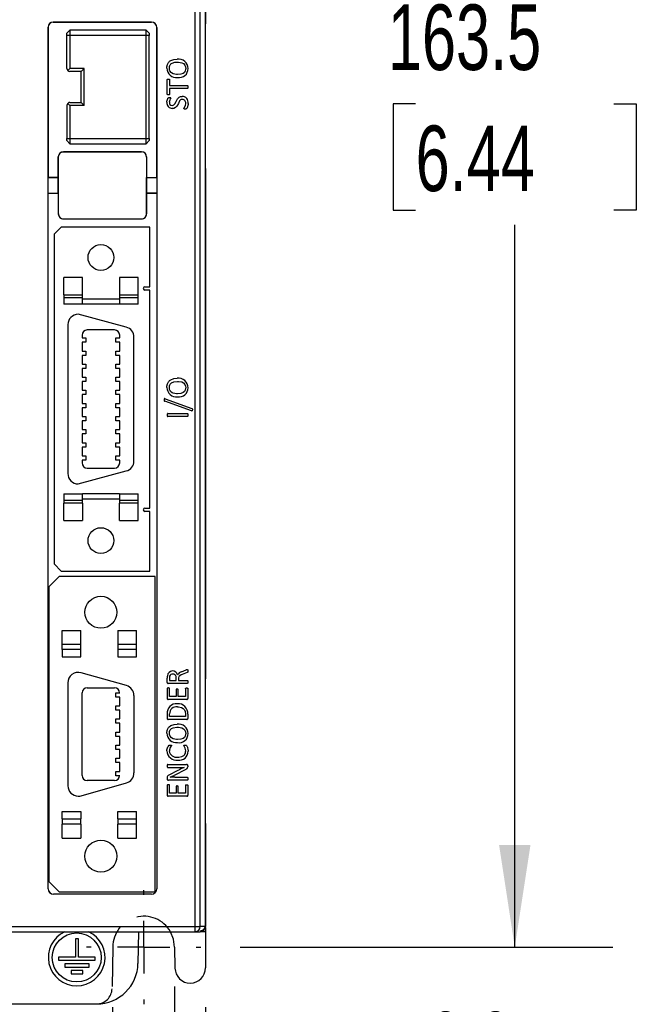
# Model space of a CAD drawing. Header units: millimetres. Extents: x 0 to 838, y 0 to 648.
# Tile 5 of 25: x 225 to 285, y 134 to 230. Entities that reach past the tile are written whole.
import ezdxf

# ---------------------------------------------------------------- set-up
doc = ezdxf.new("R2010")
doc.units = ezdxf.units.MM
doc.header["$LTSCALE"] = 3
doc.linetypes.add('CENTERX2', pattern=[20.32, 12.7, -2.54, 2.54, -2.54])
doc.linetypes.add('HIDDEN', pattern=[1.905, 1.27, -0.635])
doc.layers.add('CENTER', color=40, linetype='CENTERX2')
doc.layers.add('HIDDEN', color=102, linetype='HIDDEN')
doc.layers.add('DIMENSIONS', color=140, linetype='Continuous', lineweight=25)
doc.styles.add('SLDTEXTSTYLE0', font='TXT', dxfattribs={"width": 0.7})
doc.dimstyles.new('SLDDIMSTYLE1', dxfattribs={"dimtxt": 6.474023, "dimasz": 9.906, "dimexe": 0, "dimexo": 0.0625, "dimgap": 1.618506, "dimtad": 0, "dimtih": 1, "dimtoh": 1, "dimdec": 1, "dimrnd": 1e-09, "dimzin": 12, "dimdsep": 46, "dimtxsty": 'SLDTEXTSTYLE0', "dimsah": 1, "dimcen": 0.09, "dimadec": 0, "dimazin": 3, "dimtfac": 1, "dimtdec": 1, "dimtofl": 0, "dimtmove": 0, "dimatfit": 3, "dimfxl": 0, "dimfrac": 2, "dimtolj": 1, "dimtzin": 12, "dimarcsym": 0})
doc.dimstyles.new('SLDDIMSTYLE2', dxfattribs={"dimtxt": 6.474023, "dimasz": 9.906, "dimexe": 0, "dimexo": 0.0625, "dimgap": 1.618506, "dimtad": 0, "dimtih": 1, "dimtoh": 1, "dimdec": 1, "dimrnd": 1e-09, "dimzin": 4, "dimdsep": 46, "dimtxsty": 'SLDTEXTSTYLE0', "dimsah": 1, "dimcen": 0.09, "dimadec": 0, "dimazin": 1, "dimtfac": 1, "dimtdec": 1, "dimtmove": 0, "dimatfit": 0, "dimfxl": 0, "dimfrac": 2, "dimtolj": 1, "dimtzin": 12, "dimarcsym": 0})

# ---------------------------------------------------------------- blocks, each defined once
blk = doc.blocks.new('_D_3')
at = {"layer": 'DIMENSIONS'}
for p, q in [((239.719, 135.818), (239.719, 114.189)), ((233.684, 133.805), (233.684, 114.189)), ((233.684, 123.714), (214.634, 123.714)), ((239.719, 123.714), (252.769, 123.714)), ((261.541, 123.714), (259.367, 123.714)), ((259.367, 123.714), (259.367, 113.425)), ((280.779, 123.714), (282.953, 123.714)), ((282.953, 123.714), (282.953, 113.425)), ((259.367, 113.425), (261.541, 113.425)), ((282.953, 113.425), (280.779, 113.425))]:
    blk.add_line(p, q, dxfattribs=at)
for points in [[(233.684, 123.714), (223.778, 125.238), (223.778, 122.19)], [(239.719, 123.714), (249.625, 122.19), (249.625, 125.238)]]:
    blk.add_solid(points, dxfattribs=at)
at = {"layer": 'DIMENSIONS', "char_height": 6.35, "attachment_point": 1, "style": 'SLDTEXTSTYLE0'}
for s, insert in [('6.0', (264.234, 133.349)), ('0.24', (261.541, 121.61))]:
    blk.add_mtext(s, dxfattribs=dict(at, insert=insert))
blk = doc.blocks.new('_D_5')
at = {"layer": 'DIMENSIONS'}
for p, q in [((246.047, 303.127), (282.248, 303.127)), ((272.723, 303.127), (272.723, 233.116)), ((263.104, 221.377), (260.93, 221.377)), ((260.93, 221.377), (260.93, 211.088)), ((282.342, 221.377), (284.516, 221.377)), ((284.516, 221.377), (284.516, 211.088)), ((260.93, 211.088), (263.104, 211.088)), ((284.516, 211.088), (282.342, 211.088)), ((272.723, 139.628), (272.723, 209.639)), ((246.069, 139.628), (282.248, 139.628))]:
    blk.add_line(p, q, dxfattribs=at)
for points in [[(272.723, 303.127), (271.199, 293.221), (274.247, 293.221)], [(272.723, 139.628), (274.247, 149.534), (271.199, 149.534)]]:
    blk.add_solid(points, dxfattribs=at)
at = {"layer": 'DIMENSIONS', "char_height": 6.35, "attachment_point": 1, "style": 'SLDTEXTSTYLE0'}
for s, insert in [('163.5', (260.411, 231.012)), ('6.44', (263.104, 219.274))]:
    blk.add_mtext(s, dxfattribs=dict(at, insert=insert))
blk = doc.blocks.new('_D_14')
at = {"layer": 'DIMENSIONS'}
for p, q in [((242.719, 133.818), (242.719, 126)), ((236.719, 130.278), (236.719, 91.211)), ((242.719, 121.428), (242.719, 91.211)), ((236.719, 100.736), (217.669, 100.736)), ((242.719, 100.736), (252.769, 100.736)), ((261.541, 100.736), (259.367, 100.736)), ((259.367, 100.736), (259.367, 90.447)), ((280.779, 100.736), (282.953, 100.736)), ((282.953, 100.736), (282.953, 90.447)), ((259.367, 90.447), (261.541, 90.447)), ((282.953, 90.447), (280.779, 90.447))]:
    blk.add_line(p, q, dxfattribs=at)
for points in [[(236.719, 100.736), (226.813, 102.26), (226.813, 99.212)], [(242.719, 100.736), (252.625, 99.212), (252.625, 102.26)]]:
    blk.add_solid(points, dxfattribs=at)
at = {"layer": 'DIMENSIONS', "char_height": 6.35, "attachment_point": 1, "style": 'SLDTEXTSTYLE0'}
for s, insert in [('6.0', (264.234, 110.371)), ('0.24', (261.541, 98.632))]:
    blk.add_mtext(s, dxfattribs=dict(at, insert=insert))
blk = doc.blocks.new('SW_CENTERMARKSYMBOL_0')
at = {"layer": 'CENTER', "color": 0}
for p, q in [((0, 5.08), (0, 5.54)), ((0, 0), (0, 2.54)), ((-5.08, 0), (-5.54, 0)), ((0, 0), (-2.54, 0)), ((0, 0), (0, -2.54)), ((0, 0), (2.54, 0)), ((5.08, 0), (5.54, 0)), ((0, -5.08), (0, -5.54))]:
    blk.add_line(p, q, dxfattribs=at)

msp = doc.modelspace()

# ---------------------------------------------------------------- linework, layer by layer
for p, q in [((242.719, 141.733), (242.719, 302.282)), ((242.702, 278.627), (242.702, 229.127)), ((241.706, 141.627), (241.706, 277.077)), ((242.205, 141.627), (242.205, 277.077)), ((227.943, 229.313), (237.469, 229.313)), ((227.943, 229.313), (227.952, 229.305)), ((237.469, 229.305), (227.952, 229.305)), ((237.469, 229.305), (237.469, 229.313)), ((227.443, 145.285), (227.443, 228.813)), ((227.452, 228.805), (227.443, 228.813)), ((227.452, 228.805), (227.452, 214.23)), ((229.259, 228.218), (229.559, 228.518)), ((229.259, 228.218), (229.559, 228.518)), ((229.259, 228.018), (229.259, 228.218)), ((236.959, 228.518), (229.559, 228.518)), ((237.259, 228.218), (236.959, 228.518)), ((237.259, 228.218), (236.959, 228.518)), ((237.259, 228.218), (237.259, 228.018)), ((237.987, 214.23), (237.987, 228.787)), ((237.996, 228.787), (237.987, 228.787)), ((237.996, 228.787), (237.996, 145.285)), ((229.259, 224.818), (229.259, 228.018)), ((229.559, 228.018), (229.259, 228.018)), ((229.559, 228.018), (229.559, 224.818)), ((236.959, 228.018), (229.559, 228.018)), ((236.959, 218.018), (236.959, 228.018)), ((237.259, 228.018), (236.959, 228.018)), ((237.259, 218.018), (237.259, 228.018)), ((229.347, 224.605), (229.559, 224.818)), ((230.959, 224.818), (229.559, 224.818)), ((230.659, 224.518), (229.559, 224.518)), ((230.959, 224.818), (230.659, 224.518)), ((230.659, 221.518), (230.659, 224.518)), ((230.959, 221.218), (230.959, 224.818)), ((239.002, 222.307), (239.002, 223.729)), ((239.237, 223.73), (239.237, 223.165)), ((239.237, 223.165), (240.953, 223.165)), ((239.237, 222.871), (239.237, 222.306)), ((240.953, 222.871), (239.237, 222.871)), ((229.559, 221.518), (230.659, 221.518)), ((230.959, 221.218), (230.659, 221.518)), ((229.259, 221.218), (229.259, 218.018)), ((229.347, 221.43), (229.559, 221.218)), ((230.959, 221.218), (229.559, 221.218)), ((229.559, 221.218), (229.559, 218.018)), ((229.259, 217.818), (229.259, 218.018)), ((229.259, 218.018), (229.559, 218.018)), ((229.259, 217.818), (229.559, 217.518)), ((229.259, 217.818), (229.559, 217.518)), ((229.559, 218.018), (236.959, 218.018)), ((236.959, 218.018), (237.259, 218.018)), ((236.959, 217.518), (237.259, 217.818)), ((237.259, 217.818), (236.959, 217.518)), ((237.259, 218.018), (237.259, 217.818)), ((228.788, 216.696), (228.943, 216.727)), ((228.935, 216.736), (236.504, 216.736)), ((228.943, 216.727), (228.935, 216.736)), ((236.496, 216.727), (228.943, 216.727)), ((229.559, 217.518), (236.959, 217.518)), ((229.559, 217.518), (236.959, 217.518)), ((236.504, 216.736), (236.496, 216.727)), ((236.634, 216.701), (236.496, 216.727)), ((228.435, 214.23), (228.435, 216.236)), ((228.443, 216.227), (228.435, 216.236)), ((228.443, 216.227), (228.474, 216.382)), ((228.443, 210.727), (228.443, 216.227)), ((236.996, 216.227), (236.969, 216.366)), ((237.004, 216.236), (236.996, 216.227)), ((236.996, 216.227), (236.996, 210.727)), ((237.004, 216.236), (237.004, 214.23)), ((242.702, 215.127), (242.702, 165.627)), ((227.448, 214.227), (227.452, 214.23)), ((227.448, 212.727), (227.448, 214.227)), ((228.438, 214.227), (227.448, 214.227)), ((227.452, 214.23), (228.435, 214.23)), ((228.438, 214.227), (228.435, 214.23)), ((228.438, 212.727), (228.438, 214.227)), ((237.004, 214.23), (237.001, 214.227)), ((237.001, 212.727), (237.001, 214.227)), ((237.001, 214.227), (237.99, 214.227)), ((237.004, 214.23), (237.987, 214.23)), ((237.987, 214.23), (237.99, 214.227)), ((237.99, 214.227), (237.99, 212.727)), ((227.452, 212.724), (227.448, 212.727)), ((227.448, 212.727), (228.438, 212.727)), ((227.452, 145.285), (227.452, 212.724)), ((227.452, 212.724), (228.435, 212.724)), ((228.435, 212.724), (228.438, 212.727)), ((228.435, 212.724), (228.435, 210.719)), ((237.001, 212.727), (237.004, 212.724)), ((237.99, 212.727), (237.001, 212.727)), ((237.004, 210.719), (237.004, 212.724)), ((237.004, 212.724), (237.987, 212.724)), ((237.99, 212.727), (237.987, 212.724)), ((237.987, 212.724), (237.987, 145.285)), ((228.435, 210.719), (228.443, 210.727)), ((228.943, 210.227), (228.935, 210.219)), ((228.935, 210.219), (236.504, 210.219)), ((228.943, 210.227), (236.496, 210.227)), ((236.496, 210.227), (236.504, 210.219)), ((236.996, 210.727), (237.004, 210.719)), ((228.719, 209.438), (228.019, 208.738)), ((237.319, 209.438), (228.719, 209.438)), ((237.319, 203.649), (237.319, 209.438)), ((228.019, 208.738), (228.019, 176.788)), ((230.769, 204.538), (228.969, 204.538)), ((228.969, 202.863), (228.969, 204.538)), ((230.769, 202.863), (230.769, 204.538)), ((236.169, 204.538), (234.369, 204.538)), ((234.369, 204.538), (234.369, 202.863)), ((236.169, 202.863), (236.169, 204.538)), ((236.836, 203.649), (237.319, 203.649)), ((237.319, 203.329), (236.836, 203.329)), ((237.319, 182.196), (237.319, 203.329)), ((228.969, 202.863), (228.969, 202.563)), ((228.969, 202.863), (230.769, 202.863)), ((230.769, 202.563), (228.969, 202.563)), ((228.969, 202.563), (228.969, 201.963)), ((230.769, 202.563), (230.769, 202.863)), ((230.769, 201.963), (230.769, 202.563)), ((230.769, 202.463), (234.369, 202.463)), ((234.369, 202.863), (236.169, 202.863)), ((234.369, 202.863), (234.369, 202.563)), ((236.169, 202.563), (234.369, 202.563)), ((234.369, 202.563), (234.369, 201.963)), ((236.169, 202.563), (236.169, 202.863)), ((236.169, 201.963), (236.169, 202.563)), ((230.769, 201.963), (228.969, 201.963)), ((234.369, 201.963), (230.769, 201.963)), ((236.169, 201.963), (234.369, 201.963)), ((235.032, 199.737), (230.354, 200.99)), ((229.361, 199.978), (229.361, 185.548)), ((230.749, 198.958), (230.749, 198.688)), ((230.749, 198.688), (231.119, 198.688)), ((231.119, 198.688), (231.119, 198.268)), ((233.889, 199.458), (231.249, 199.458)), ((234.019, 198.268), (234.019, 198.688)), ((234.019, 198.688), (234.389, 198.688)), ((234.389, 198.688), (234.389, 198.958)), ((235.777, 186.76), (235.777, 198.765)), ((231.119, 198.268), (230.749, 198.268)), ((230.749, 198.268), (230.749, 197.418)), ((234.389, 198.268), (234.019, 198.268)), ((234.389, 197.418), (234.389, 198.268)), ((230.749, 197.418), (231.119, 197.418)), ((231.119, 196.998), (230.749, 196.998)), ((230.749, 196.998), (230.749, 196.148)), ((231.119, 197.418), (231.119, 196.998)), ((234.019, 196.998), (234.019, 197.418)), ((234.019, 197.418), (234.389, 197.418)), ((234.389, 196.998), (234.019, 196.998)), ((234.389, 196.148), (234.389, 196.998)), ((230.749, 196.148), (231.119, 196.148)), ((231.119, 195.728), (230.749, 195.728)), ((230.749, 195.728), (230.749, 194.878)), ((231.119, 196.148), (231.119, 195.728)), ((234.019, 196.148), (234.389, 196.148)), ((234.019, 195.728), (234.019, 196.148)), ((234.389, 195.728), (234.019, 195.728)), ((234.389, 194.878), (234.389, 195.728)), ((230.749, 194.878), (231.119, 194.878)), ((231.119, 194.878), (231.119, 194.458)), ((234.019, 194.458), (234.019, 194.878)), ((234.019, 194.878), (234.389, 194.878)), ((231.119, 194.458), (230.749, 194.458)), ((230.749, 194.458), (230.749, 193.608)), ((234.389, 194.458), (234.019, 194.458)), ((234.389, 193.608), (234.389, 194.458)), ((230.749, 193.608), (231.119, 193.608)), ((231.119, 193.188), (230.749, 193.188)), ((230.749, 193.188), (230.749, 192.338)), ((231.119, 193.608), (231.119, 193.188)), ((234.019, 193.188), (234.019, 193.608)), ((234.019, 193.608), (234.389, 193.608)), ((234.389, 193.188), (234.019, 193.188)), ((234.389, 192.338), (234.389, 193.188)), ((230.749, 192.338), (231.119, 192.338)), ((230.749, 191.918), (230.749, 191.068)), ((231.119, 191.918), (230.749, 191.918)), ((231.119, 192.338), (231.119, 191.918)), ((234.019, 192.338), (234.389, 192.338)), ((234.019, 191.918), (234.019, 192.338)), ((234.389, 191.918), (234.019, 191.918)), ((234.389, 191.068), (234.389, 191.918)), ((241.362, 191.609), (238.77, 192.547)), ((238.789, 192.797), (241.381, 191.858)), ((230.749, 191.068), (231.119, 191.068)), ((231.119, 191.068), (231.119, 190.648)), ((234.019, 191.068), (234.389, 191.068)), ((234.019, 190.648), (234.019, 191.068)), ((239.051, 191.362), (240.953, 191.362)), ((240.953, 191.068), (239.051, 191.068)), ((231.119, 190.648), (230.749, 190.648)), ((230.749, 190.648), (230.749, 189.798)), ((234.389, 190.648), (234.019, 190.648)), ((234.389, 189.798), (234.389, 190.648)), ((230.749, 189.798), (231.119, 189.798)), ((231.119, 189.378), (230.749, 189.378)), ((230.749, 189.378), (230.749, 188.528)), ((231.119, 189.798), (231.119, 189.378)), ((234.019, 189.378), (234.019, 189.798)), ((234.019, 189.798), (234.389, 189.798)), ((234.389, 189.378), (234.019, 189.378)), ((234.389, 188.528), (234.389, 189.378)), ((230.749, 188.528), (231.119, 188.528)), ((230.749, 188.108), (230.749, 187.258)), ((231.119, 188.108), (230.749, 188.108)), ((231.119, 188.528), (231.119, 188.108)), ((234.019, 188.528), (234.389, 188.528)), ((234.019, 188.108), (234.019, 188.528)), ((234.389, 188.108), (234.019, 188.108)), ((234.389, 187.258), (234.389, 188.108)), ((230.749, 187.258), (231.119, 187.258)), ((231.119, 187.258), (231.119, 186.838)), ((234.019, 186.838), (234.019, 187.258)), ((234.019, 187.258), (234.389, 187.258)), ((231.119, 186.838), (230.749, 186.838)), ((230.749, 186.838), (230.749, 186.568)), ((234.389, 186.838), (234.019, 186.838)), ((234.389, 186.568), (234.389, 186.838)), ((230.37, 184.54), (235.032, 185.789)), ((231.249, 186.068), (233.889, 186.068)), ((228.969, 183.563), (228.969, 182.963)), ((228.969, 183.563), (230.769, 183.563)), ((230.769, 182.963), (230.769, 183.563)), ((234.369, 183.563), (230.769, 183.563)), ((234.369, 183.563), (236.169, 183.563)), ((234.369, 183.563), (234.369, 182.963)), ((236.169, 182.963), (236.169, 183.563)), ((228.969, 182.963), (230.769, 182.963)), ((228.969, 182.963), (228.969, 182.663)), ((230.769, 182.663), (228.969, 182.663)), ((228.969, 180.988), (228.969, 182.663)), ((234.369, 183.063), (230.769, 183.063)), ((230.769, 182.663), (230.769, 182.963)), ((230.769, 182.663), (230.769, 180.988)), ((234.369, 182.963), (236.169, 182.963)), ((234.369, 182.963), (234.369, 182.663)), ((236.169, 182.663), (234.369, 182.663)), ((234.369, 180.988), (234.369, 182.663)), ((236.169, 182.663), (236.169, 182.963)), ((236.169, 180.988), (236.169, 182.663)), ((236.836, 182.196), (237.319, 182.196)), ((237.319, 181.876), (236.836, 181.876)), ((237.319, 176.088), (237.319, 181.876)), ((228.969, 180.988), (230.769, 180.988)), ((234.369, 180.988), (236.169, 180.988)), ((228.019, 176.788), (228.719, 176.088)), ((228.719, 176.088), (237.319, 176.088)), ((228.509, 175.546), (227.511, 174.548)), ((237.827, 175.546), (228.509, 175.546)), ((237.827, 144.99), (237.827, 175.546)), ((227.511, 174.548), (227.511, 145.987)), ((228.819, 170.338), (230.619, 170.338)), ((228.819, 168.969), (228.819, 170.338)), ((230.619, 168.969), (230.619, 170.338)), ((234.219, 170.338), (236.019, 170.338)), ((234.219, 170.338), (234.219, 168.969)), ((236.019, 168.969), (236.019, 170.338)), ((228.819, 168.468), (228.819, 168.969)), ((230.619, 168.969), (228.819, 168.969)), ((230.619, 168.468), (230.619, 168.969)), ((234.219, 168.969), (234.219, 168.468)), ((236.019, 168.969), (234.219, 168.969)), ((236.019, 168.468), (236.019, 168.969)), ((230.619, 168.468), (228.819, 168.468)), ((228.819, 168.468), (228.819, 167.768)), ((230.619, 167.768), (230.619, 168.468)), ((236.019, 168.468), (234.219, 168.468)), ((234.219, 168.468), (234.219, 167.768)), ((236.019, 167.768), (236.019, 168.468)), ((228.819, 167.768), (230.619, 167.768)), ((234.219, 167.768), (236.019, 167.768)), ((235.044, 164.981), (230.644, 166.226)), ((240.395, 166.322), (240.838, 166.502)), ((240.938, 166.248), (240.461, 166.063)), ((229.361, 165.256), (229.361, 155.28)), ((239.002, 165.293), (239.002, 165.715)), ((240.953, 165.195), (239.109, 165.195)), ((239.208, 165.696), (239.208, 165.489)), ((239.208, 165.489), (239.884, 165.489)), ((239.884, 165.489), (239.884, 165.729)), ((240.09, 165.66), (240.09, 165.489)), ((240.09, 165.489), (240.952, 165.489)), ((230.749, 156.268), (230.749, 164.268)), ((231.249, 164.768), (233.889, 164.768)), ((234.019, 164.288), (234.389, 164.288)), ((234.019, 163.868), (234.019, 164.288)), ((239.002, 164.7), (239.002, 163.737)), ((239.237, 163.93), (239.237, 164.702)), ((239.855, 164.584), (239.855, 163.93)), ((240.061, 163.93), (240.061, 164.584)), ((240.767, 164.701), (240.767, 163.93)), ((241.002, 164.699), (241.002, 163.735)), ((234.389, 163.868), (234.019, 163.868)), ((234.389, 163.018), (234.389, 163.868)), ((235.777, 164.011), (235.777, 156.524)), ((240.894, 163.636), (239.11, 163.636)), ((239.855, 163.93), (239.237, 163.93)), ((240.767, 163.93), (240.061, 163.93)), ((234.019, 162.598), (234.019, 163.018)), ((234.019, 163.018), (234.389, 163.018)), ((234.389, 162.598), (234.019, 162.598)), ((234.389, 161.748), (234.389, 162.598)), ((234.019, 161.328), (234.019, 161.748)), ((234.019, 161.748), (234.389, 161.748)), ((234.389, 161.328), (234.019, 161.328)), ((234.389, 160.478), (234.389, 161.328)), ((239.002, 162.243), (239.002, 161.793)), ((240.894, 161.695), (239.11, 161.695)), ((239.237, 161.989), (239.237, 162.245)), ((240.767, 161.989), (239.237, 161.989)), ((240.767, 162.249), (240.767, 161.989)), ((241.002, 162.215), (241.002, 161.793)), ((234.019, 160.058), (234.019, 160.478)), ((234.019, 160.478), (234.389, 160.478)), ((234.389, 160.058), (234.019, 160.058)), ((234.389, 159.208), (234.389, 160.058)), ((234.019, 158.788), (234.019, 159.208)), ((234.019, 159.208), (234.389, 159.208)), ((234.389, 158.788), (234.019, 158.788)), ((234.389, 157.938), (234.389, 158.788)), ((234.019, 157.938), (234.389, 157.938)), ((234.019, 157.518), (234.019, 157.938)), ((234.389, 157.518), (234.019, 157.518)), ((234.389, 156.668), (234.389, 157.518)), ((234.019, 156.668), (234.389, 156.668)), ((234.019, 156.248), (234.019, 156.668)), ((239.051, 157.342), (240.888, 157.342)), ((239.051, 157.048), (240.128, 157.048)), ((240.037, 156.76), (239.164, 156.315)), ((240.799, 156.863), (239.666, 156.284)), ((240.633, 157.052), (240.633, 157.051)), ((241.002, 157.217), (241.002, 157.124)), ((233.889, 155.768), (231.249, 155.768)), ((234.389, 156.248), (234.019, 156.248)), ((239.002, 156.073), (239.002, 155.932)), ((240.953, 155.812), (239.116, 155.812)), ((239.296, 156.107), (239.296, 156.103)), ((239.751, 156.107), (240.953, 156.107)), ((230.643, 154.31), (235.044, 155.554)), ((239.002, 155.318), (239.002, 154.354)), ((239.237, 154.548), (239.237, 155.319)), ((239.855, 155.202), (239.855, 154.548)), ((240.061, 154.548), (240.061, 155.202)), ((240.767, 155.319), (240.767, 154.548)), ((241.002, 155.317), (241.002, 154.353)), ((240.894, 154.254), (239.11, 154.254)), ((239.855, 154.548), (239.237, 154.548)), ((240.767, 154.548), (240.061, 154.548)), ((228.819, 152.768), (230.619, 152.768)), ((228.819, 152.068), (228.819, 152.768)), ((230.619, 152.768), (230.619, 152.068)), ((234.219, 152.768), (236.019, 152.768)), ((234.219, 152.068), (234.219, 152.768)), ((236.019, 152.068), (236.019, 152.768)), ((228.819, 152.068), (230.619, 152.068)), ((228.819, 152.068), (228.819, 151.566)), ((230.619, 151.566), (230.619, 152.068)), ((234.219, 152.068), (236.019, 152.068)), ((234.219, 152.068), (234.219, 151.566)), ((236.019, 151.566), (236.019, 152.068)), ((230.619, 151.566), (228.819, 151.566)), ((228.819, 150.198), (228.819, 151.566)), ((230.619, 151.566), (230.619, 150.198)), ((236.019, 151.566), (234.219, 151.566)), ((234.219, 150.198), (234.219, 151.566)), ((236.019, 150.198), (236.019, 151.566)), ((242.702, 151.627), (242.702, 141.627)), ((228.819, 150.198), (230.619, 150.198)), ((234.219, 150.198), (236.019, 150.198)), ((227.443, 145.285), (227.452, 145.285)), ((227.511, 145.987), (228.509, 144.99)), ((237.987, 145.285), (237.996, 145.285)), ((227.969, 144.767), (227.969, 144.759)), ((237.469, 144.767), (227.969, 144.767)), ((237.469, 144.759), (227.969, 144.759)), ((228.509, 144.99), (237.827, 144.99)), ((237.469, 144.759), (237.469, 144.767)), ((185.733, 141.627), (241.706, 141.627)), ((241.706, 141.127), (241.706, 141.627)), ((241.706, 141.627), (242.205, 141.627)), ((242.702, 141.627), (242.205, 141.627)), ((242.719, 141.733), (242.702, 141.733)), ((242.719, 141.548), (242.719, 141.128)), ((185.733, 141.127), (241.706, 141.127)), ((230.395, 140.425), (230.095, 140.425)), ((230.095, 140.425), (230.095, 138.652)), ((230.395, 138.652), (230.395, 140.425)), ((236.219, 141.127), (236.166, 138.058)), ((241.706, 141.127), (242.202, 141.127)), ((242.719, 141.128), (242.206, 141.128)), ((242.719, 141.128), (242.719, 137.628)), ((239.719, 139.628), (239.755, 137.601)), ((230.095, 138.652), (228.47, 138.652)), ((228.47, 138.652), (228.47, 138.352)), ((232.019, 138.652), (230.395, 138.652)), ((232.019, 138.352), (232.019, 138.652)), ((228.47, 138.352), (232.019, 138.352)), ((231.419, 138.002), (229.07, 138.002)), ((229.07, 138.002), (229.07, 137.702)), ((229.07, 137.702), (231.419, 137.702)), ((231.419, 137.702), (231.419, 138.002)), ((230.819, 137.352), (229.67, 137.352)), ((229.67, 137.352), (229.67, 137.052)), ((229.67, 137.052), (230.819, 137.052)), ((230.819, 137.052), (230.819, 137.352)), ((210, 134.128), (232.166, 134.128))]:
    msp.add_line(p, q)
at = {"flags": 128}
for points in [[(229.559, 228.518), (229.559, 228.508), (229.559, 228.48), (229.559, 228.433), (229.559, 228.371), (229.559, 228.295), (229.559, 228.209), (229.559, 228.115), (229.559, 228.018)], [(236.959, 228.018), (236.959, 228.115), (236.959, 228.209), (236.959, 228.295), (236.959, 228.371), (236.959, 228.433), (236.959, 228.48), (236.959, 228.508), (236.959, 228.518)], [(238.973, 224.848), (238.973, 224.868), (238.976, 224.948), (238.98, 224.988), (238.985, 225.028), (238.999, 225.106), (239.02, 225.184), (239.049, 225.258), (239.085, 225.33), (239.129, 225.397), (239.181, 225.458), (239.239, 225.513), (239.341, 225.584), (239.63, 225.691), (239.979, 225.724)], [(239.208, 224.832), (239.208, 224.852), (239.213, 224.932), (239.228, 225.01), (239.253, 225.087), (239.291, 225.158), (239.314, 225.19), (239.367, 225.25), (239.496, 225.337), (239.736, 225.409), (239.999, 225.43)], [(239.999, 225.43), (240.019, 225.43), (240.099, 225.427), (240.416, 225.368), (240.589, 225.276), (240.721, 225.128), (240.783, 224.964), (240.796, 224.821)], [(239.996, 224.224), (239.976, 224.224), (239.896, 224.227), (239.579, 224.289), (239.407, 224.385), (239.37, 224.417), (239.259, 224.572), (239.227, 224.661), (239.218, 224.707), (239.208, 224.832)], [(240.796, 224.821), (240.796, 224.801), (240.791, 224.721), (240.751, 224.565), (240.667, 224.431), (240.544, 224.333), (240.327, 224.255), (239.996, 224.224)], [(239.002, 223.729), (239.006, 223.749), (239.015, 223.76), (239.031, 223.77), (239.064, 223.779), (239.121, 223.783)], [(239.121, 223.783), (239.141, 223.782), (239.181, 223.779), (239.211, 223.77), (239.224, 223.76), (239.234, 223.746), (239.237, 223.732), (239.237, 223.73)], [(240.953, 223.165), (240.967, 223.163), (240.976, 223.157), (240.983, 223.149), (240.992, 223.122), (241, 223.071), (241.002, 223.018)], [(241.002, 223.018), (241.002, 222.998), (240.993, 222.918), (240.988, 222.9), (240.979, 222.883), (240.972, 222.876), (240.962, 222.872), (240.953, 222.871)], [(238.973, 221.532), (238.973, 221.552), (238.979, 221.632), (238.994, 221.711), (239.016, 221.788), (239.03, 221.825), (239.046, 221.862), (239.076, 221.919), (239.118, 221.969), (239.144, 221.981), (239.235, 221.989)], [(239.121, 222.254), (239.101, 222.254), (239.062, 222.258), (239.023, 222.271), (239.011, 222.28), (239.005, 222.291), (239.002, 222.307)], [(239.237, 222.306), (239.235, 222.292), (239.228, 222.28), (239.217, 222.271), (239.197, 222.263), (239.16, 222.255), (239.121, 222.254)], [(239.235, 221.989), (239.255, 221.989), (239.295, 221.986), (239.325, 221.98), (239.339, 221.975), (239.348, 221.966), (239.353, 221.96), (239.355, 221.952), (239.355, 221.949)], [(239.472, 221.224), (239.492, 221.225), (239.571, 221.24), (239.642, 221.279), (239.732, 221.375), (239.863, 221.619), (240.003, 221.875), (240.061, 221.946), (240.094, 221.978), (240.157, 222.027), (240.227, 222.065), (240.295, 222.089), (240.366, 222.103), (240.441, 222.107)], [(240.47, 221.812), (240.45, 221.812), (240.371, 221.797), (240.3, 221.758), (240.21, 221.663), (240.086, 221.429), (239.935, 221.156), (239.804, 221.024), (239.635, 220.945), (239.496, 220.93)], [(240.62, 220.92), (240.624, 220.94), (240.656, 220.993), (240.763, 221.214), (240.796, 221.427)], [(240.744, 220.871), (240.724, 220.872), (240.684, 220.874), (240.645, 220.884), (240.632, 220.891), (240.625, 220.899), (240.621, 220.908), (240.62, 220.92)], [(241.031, 221.424), (241.031, 221.404), (241.027, 221.324), (240.941, 221.01), (240.902, 220.942), (240.87, 220.903), (240.836, 220.883), (240.78, 220.873), (240.744, 220.871)], [(229.559, 218.018), (229.559, 217.92), (229.559, 217.826), (229.559, 217.74), (229.559, 217.664), (229.559, 217.602), (229.559, 217.556), (229.559, 217.527), (229.559, 217.518)], [(236.959, 217.518), (236.959, 217.527), (236.959, 217.556), (236.959, 217.602), (236.959, 217.664), (236.959, 217.74), (236.959, 217.826), (236.959, 217.92), (236.959, 218.018)], [(238.973, 193.898), (238.973, 193.918), (238.976, 193.998), (238.98, 194.038), (238.985, 194.078), (238.999, 194.156), (239.02, 194.234), (239.049, 194.308), (239.085, 194.38), (239.129, 194.447), (239.181, 194.508), (239.239, 194.563), (239.341, 194.634), (239.63, 194.741), (239.979, 194.774)], [(239.208, 193.882), (239.208, 193.902), (239.213, 193.982), (239.228, 194.06), (239.253, 194.137), (239.291, 194.208), (239.314, 194.24), (239.433, 194.351), (239.642, 194.44), (239.999, 194.48)], [(239.996, 193.274), (239.976, 193.274), (239.896, 193.277), (239.579, 193.339), (239.49, 193.38), (239.336, 193.504), (239.282, 193.579), (239.26, 193.62), (239.231, 193.696), (239.215, 193.776), (239.208, 193.882)], [(240.796, 193.871), (240.796, 193.851), (240.791, 193.771), (240.751, 193.615), (240.667, 193.481), (240.544, 193.383), (240.327, 193.305), (239.996, 193.274)], [(239.999, 194.48), (240.019, 194.48), (240.099, 194.477), (240.416, 194.418), (240.589, 194.326), (240.721, 194.178), (240.783, 194.014), (240.796, 193.871)], [(238.789, 192.797), (238.77, 192.802), (238.754, 192.801), (238.739, 192.795), (238.729, 192.786), (238.72, 192.768), (238.709, 192.709), (238.708, 192.682)], [(238.708, 192.682), (238.708, 192.662), (238.711, 192.622), (238.722, 192.583), (238.737, 192.564), (238.758, 192.552), (238.77, 192.547)], [(241.381, 191.858), (241.399, 191.851), (241.416, 191.839), (241.429, 191.82), (241.441, 191.768), (241.443, 191.723)], [(239.051, 191.362), (239.037, 191.36), (239.028, 191.354), (239.021, 191.346), (239.014, 191.329), (239.006, 191.286), (239.002, 191.215)], [(239.002, 191.215), (239.002, 191.195), (239.011, 191.116), (239.016, 191.098), (239.025, 191.081), (239.032, 191.074), (239.041, 191.07), (239.051, 191.068)], [(240.953, 191.362), (240.967, 191.36), (240.976, 191.354), (240.983, 191.346), (240.992, 191.317), (241, 191.267), (241.002, 191.215)], [(241.002, 191.215), (241.002, 191.195), (240.993, 191.116), (240.988, 191.097), (240.979, 191.08), (240.972, 191.073), (240.962, 191.07), (240.953, 191.068)], [(241.443, 191.723), (241.443, 191.703), (241.435, 191.65), (241.428, 191.63), (241.416, 191.612), (241.404, 191.605), (241.39, 191.602), (241.375, 191.604), (241.362, 191.609)], [(241.002, 166.394), (241.002, 166.374), (240.991, 166.294), (240.981, 166.274), (240.965, 166.26), (240.938, 166.248)], [(240.952, 166.536), (240.968, 166.534), (240.977, 166.53), (240.983, 166.523), (240.992, 166.504), (241.001, 166.431), (241.002, 166.394)], [(240.461, 166.063), (240.443, 166.056), (240.369, 166.024), (240.213, 165.935), (240.14, 165.852), (240.098, 165.749), (240.09, 165.66)], [(240.952, 165.489), (240.964, 165.487), (240.975, 165.48), (240.984, 165.469), (240.994, 165.439), (241, 165.391), (241.002, 165.342)], [(241.002, 165.342), (241.002, 165.322), (240.993, 165.242), (240.988, 165.224), (240.979, 165.206), (240.972, 165.2), (240.962, 165.196), (240.953, 165.195)], [(239.122, 164.754), (239.102, 164.753), (239.062, 164.749), (239.024, 164.736), (239.012, 164.728), (239.005, 164.716), (239.002, 164.7)], [(239.237, 164.702), (239.234, 164.716), (239.226, 164.729), (239.214, 164.738), (239.176, 164.749), (239.122, 164.754)], [(239.961, 164.636), (239.941, 164.635), (239.897, 164.63), (239.88, 164.623), (239.865, 164.611), (239.858, 164.6), (239.855, 164.584)], [(240.061, 164.584), (240.058, 164.601), (240.049, 164.615), (240.037, 164.624), (240.015, 164.631), (239.961, 164.636)], [(240.767, 164.701), (240.77, 164.717), (240.777, 164.728), (240.793, 164.74), (240.822, 164.749), (240.885, 164.754)], [(240.885, 164.754), (240.905, 164.753), (240.945, 164.749), (240.977, 164.738), (240.989, 164.729), (240.998, 164.717), (241.002, 164.699)], [(239.002, 163.737), (239.004, 163.717), (239.016, 163.683), (239.037, 163.656), (239.066, 163.642), (239.104, 163.636), (239.11, 163.636)], [(239.984, 162.93), (240.004, 162.93), (240.084, 162.927), (240.401, 162.865), (240.563, 162.773), (240.684, 162.631), (240.743, 162.477), (240.767, 162.249)], [(238.973, 160.378), (238.973, 160.398), (238.976, 160.478), (238.98, 160.517), (238.985, 160.557), (238.999, 160.636), (239.02, 160.713), (239.049, 160.788), (239.085, 160.859), (239.129, 160.926), (239.181, 160.988), (239.369, 161.129), (239.678, 161.229), (239.979, 161.254)], [(239.208, 160.361), (239.208, 160.381), (239.213, 160.461), (239.228, 160.54), (239.292, 160.689), (239.404, 160.81), (239.587, 160.904), (239.944, 160.959), (239.999, 160.959)], [(239.996, 159.754), (239.976, 159.754), (239.896, 159.757), (239.579, 159.818), (239.407, 159.914), (239.278, 160.066), (239.218, 160.234), (239.208, 160.361)], [(239.999, 160.959), (240.019, 160.959), (240.099, 160.957), (240.416, 160.898), (240.589, 160.805), (240.721, 160.658), (240.783, 160.493), (240.796, 160.351)], [(240.796, 160.351), (240.796, 160.331), (240.791, 160.251), (240.751, 160.094), (240.667, 159.961), (240.544, 159.863), (240.327, 159.785), (239.996, 159.754)], [(238.973, 158.649), (238.973, 158.669), (238.978, 158.749), (239.064, 159.042), (239.114, 159.127), (239.181, 159.2), (239.213, 159.215), (239.297, 159.224)], [(239.414, 159.175), (239.409, 159.156), (239.365, 159.092), (239.287, 158.971), (239.215, 158.756), (239.208, 158.648)], [(239.297, 159.224), (239.317, 159.224), (239.357, 159.22), (239.395, 159.207), (239.405, 159.199), (239.411, 159.189), (239.413, 159.179), (239.414, 159.175)], [(240.014, 158.048), (240.034, 158.048), (240.114, 158.051), (240.431, 158.115), (240.6, 158.21), (240.669, 158.277), (240.699, 158.315), (240.724, 158.355), (240.76, 158.434), (240.784, 158.517), (240.79, 158.56), (240.796, 158.653)], [(240.62, 159.184), (240.621, 159.196), (240.624, 159.202), (240.63, 159.208), (240.643, 159.215), (240.684, 159.222), (240.74, 159.224)], [(240.74, 159.224), (240.76, 159.224), (240.82, 159.216), (240.85, 159.203), (240.873, 159.179), (240.91, 159.121), (240.926, 159.09), (240.954, 159.027), (240.978, 158.963), (241.012, 158.829), (241.018, 158.795), (241.026, 158.727), (241.029, 158.692), (241.031, 158.613)], [(239.051, 157.342), (239.039, 157.339), (239.028, 157.332), (239.018, 157.318), (239.008, 157.289), (239.003, 157.243), (239.002, 157.198)], [(239.002, 157.198), (239.002, 157.178), (239.009, 157.098), (239.015, 157.078), (239.025, 157.06), (239.034, 157.053), (239.044, 157.049), (239.051, 157.048)], [(240.953, 156.107), (240.966, 156.104), (240.977, 156.096), (240.984, 156.086), (240.994, 156.053), (241, 156.006), (241.002, 155.959)], [(241.002, 155.959), (241.002, 155.939), (240.993, 155.859), (240.988, 155.841), (240.978, 155.824), (240.97, 155.817), (240.96, 155.813), (240.953, 155.812)], [(239.122, 155.371), (239.102, 155.371), (239.062, 155.366), (239.024, 155.354), (239.012, 155.346), (239.005, 155.333), (239.002, 155.318)], [(239.237, 155.319), (239.234, 155.334), (239.226, 155.347), (239.214, 155.356), (239.176, 155.367), (239.122, 155.371)], [(239.961, 155.254), (239.941, 155.253), (239.897, 155.248), (239.88, 155.24), (239.865, 155.228), (239.858, 155.218), (239.855, 155.202)], [(240.061, 155.202), (240.058, 155.219), (240.049, 155.233), (240.037, 155.241), (240.015, 155.249), (239.961, 155.254)], [(240.767, 155.319), (240.77, 155.335), (240.777, 155.345), (240.793, 155.357), (240.822, 155.367), (240.885, 155.371)], [(240.885, 155.371), (240.905, 155.371), (240.945, 155.367), (240.977, 155.356), (240.989, 155.347), (240.998, 155.334), (241.002, 155.317)], [(239.002, 154.354), (239.004, 154.334), (239.016, 154.301), (239.037, 154.274), (239.066, 154.259), (239.104, 154.254), (239.11, 154.254)], [(239.719, 139.628), (239.617, 140.404), (239.318, 141.127)]]:
    msp.add_lwpolyline(points, dxfattribs=at)
for centre, radius in [((232.569, 206.488), 1.25), ((232.569, 179.038), 1.25), ((232.569, 172.088), 1.55), ((232.569, 148.448), 1.55), ((230.219, 138.628), 2.375)]:
    msp.add_circle(centre, radius)
for centre, radius, start, end in [((237.469, 228.787), 0.526, 0, 90), ((237.469, 228.787), 0.518, 0, 90), ((240.09, 224.789), 0.942, 1.15621, 96.74885), ((229.559, 224.818), 0.3, 180, 225), ((229.559, 224.818), 0.3, 225, 270), ((239.883, 224.832), 0.911, 178.95444, 278.18819), ((240.151, 224.8), 0.881, 260.99647, 0.52051), ((229.559, 221.218), 0.3, 90, 135), ((239.517, 221.477), 0.547, 174.17364, 267.88784), ((239.485, 221.503), 0.279, 172.72425, 267.28124), ((240.18, 221.422), 0.98, 147.42818, 173.14228), ((240.44, 221.509), 0.597, 351.74649, 89.95592), ((240.459, 221.472), 0.34, 352.40964, 88.05695), ((229.559, 221.218), 0.3, 135, 180), ((228.943, 210.727), 0.5, 179.99804, 270.00196), ((236.496, 210.727), 0.5, 269.99706, 0.00294), ((236.836, 203.489), 0.16, 90, 270), ((230.386, 199.966), 1.025, 91.78504, 179.34185), ((234.771, 198.765), 1.006, 0.02859, 74.97141), ((231.249, 198.958), 0.5, 90, 180), ((233.889, 198.958), 0.5, 0, 90), ((240.09, 193.839), 0.942, 1.15621, 96.74885), ((239.884, 193.883), 0.912, 179.01843, 278.1242), ((240.151, 193.85), 0.881, 260.99647, 0.52051), ((231.249, 186.568), 0.5, 180, 270), ((233.889, 186.568), 0.5, 270, 0), ((234.771, 186.761), 1.006, 285.02859, 359.97141), ((230.369, 185.548), 1.008, 180, 270.05998), ((236.836, 182.036), 0.16, 90, 270), ((230.369, 165.256), 1.008, 74.20843, 180), ((239.527, 165.886), 0.515, 90.72672, 175.12673), ((239.525, 165.793), 0.314, 86.38666, 161.0702), ((239.524, 165.891), 0.51, 15.74203, 90.45005), ((239.549, 165.769), 0.338, 353.24426, 90.73787), ((240.518, 165.769), 0.566, 102.54089, 152.66992), ((241.069, 165.938), 0.61, 101.01954, 112.20931), ((240.87, 165.719), 1.868, 173.51554, 180.11121), ((239.102, 165.295), 0.101, 181.11603, 273.99627), ((239.873, 165.729), 0.666, 165.56428, 182.83115), ((231.249, 164.268), 0.5, 90, 180), ((233.889, 164.268), 0.5, 2.29244, 90.00002), ((234.769, 164.011), 1.008, 0, 74.20843), ((239.901, 162.325), 0.902, 85.42898, 185.16476), ((240.051, 162.274), 0.953, 356.39774, 94.71276), ((240.904, 163.734), 0.0982, 264.24745, 0.92783), ((239.896, 162.277), 0.659, 82.2824, 182.71934), ((239.1, 161.792), 0.0977, 179.3218, 276.03381), ((240.904, 161.792), 0.0977, 263.96619, 0.6782), ((239.884, 160.361), 0.911, 178.98093, 278.16169), ((240.09, 160.318), 0.942, 1.15621, 96.74885), ((240.151, 160.329), 0.881, 260.99647, 0.52051), ((239.925, 158.702), 0.954, 183.18514, 276.18578), ((239.891, 158.724), 0.688, 186.33039, 280.31734), ((240.163, 158.611), 0.868, 261.04525, 0.15301), ((239.6, 158.55), 1.2, 4.88808, 31.86282), ((249.81, 137.537), 21.564, 115.18689, 116.94865), ((240.127, 184.946), 27.898, 270.00362, 271.03999), ((240.706, 157.145), 0.297, 288.2642, 355.86002), ((240.887, 157.226), 0.116, 355.551, 89.37408), ((231.249, 156.268), 0.5, 180, 270), ((233.889, 156.268), 0.5, 270, 357.70756), ((234.77, 156.523), 1.007, 285.75418, 0.03739), ((239.253, 156.08), 0.251, 110.81165, 181.80821), ((239.114, 155.925), 0.113, 176.21514, 270.85879), ((236.802, 161.795), 6.211, 293.666, 297.45895), ((239.647, 138.613), 17.494, 89.65889, 91.15053), ((230.37, 155.28), 1.008, 180.00738, 269.98318), ((230.37, 155.277), 1.006, 269.9719, 285.79156), ((240.904, 154.351), 0.0982, 264.24745, 0.92783), ((227.969, 145.285), 0.526, 180, 270), ((227.969, 145.285), 0.518, 180, 270), ((237.469, 145.285), 0.526, 270, 0), ((237.469, 145.285), 0.518, 270, 0), ((241.706, 141.627), 0.5, 270.01746, 0.01745), ((242.202, 141.627), 0.5, 269.98619, 359.9789), ((242.219, 141.733), 0.5, 272, 0), ((230.219, 138.628), 2.75, 114.61998, 65.38002), ((232.166, 138.128), 4, 270, 359), ((241.255, 137.628), 1.5, 181, 269.32889), ((241.219, 137.628), 1.5, 270.67111, 0)]:
    msp.add_arc(centre, radius, start, end)
for centre, major_axis, start_param, end_param in [((227.943, 228.813), (0.354, -0.354), 2.356347, 3.926839), ((227.952, 228.805), (0.354, -0.354), 2.356347, 3.926839), ((228.935, 216.235), (-0.354, 0.354), 5.497939, 7.068431), ((236.504, 216.235), (-0.354, -0.354), 2.356347, 3.926839), ((228.935, 210.719), (0.354, 0.354), 2.356347, 3.926839), ((236.504, 210.719), (0.354, -0.354), 5.497939, 7.068431)]:
    msp.add_ellipse(centre, major_axis=major_axis, ratio=0.999695, start_param=start_param, end_param=end_param)
at = {"layer": 'HIDDEN'}
msp.add_line((233.719, 139.628), (233.649, 135.601), dxfattribs=at)
for centre, radius, start, end in [((236.719, 139.628), 3, 29.99938, 180), ((232.149, 135.628), 1.5, 270, 359)]:
    msp.add_arc(centre, radius, start, end, dxfattribs=at)

# ---------------------------------------------------------------- block references
at = {"layer": 'CENTER'}
msp.add_blockref('SW_CENTERMARKSYMBOL_0', (236.719, 139.628), dxfattribs=at)

# ---------------------------------------------------------------- dimensions: what is measured, and where the dimension line sits
at = {"layer": 'DIMENSIONS'}
dim = msp.add_linear_dim(base=(272.723, 139.628), p1=(242.237, 303.127), p2=(242.259, 139.628), angle=90, dimstyle='SLDDIMSTYLE1', dxfattribs=at)
dim.commit()
dim.dimension.update_dxf_attribs({"geometry": '_D_5', "text_midpoint": (272.723, 221.377), "dimtype": 160})
for base, p1, p2, picture, middle in [((233.684, 123.714), (239.719, 139.628), (233.684, 137.615), '_D_3', (271.16, 123.714)), ((236.719, 100.736), (242.719, 137.628), (236.719, 134.088), '_D_14', (271.16, 100.736))]:
    dim = msp.add_linear_dim(base=base, p1=p1, p2=p2, dimstyle='SLDDIMSTYLE2', dxfattribs=at)
    dim.commit()
    dim.dimension.update_dxf_attribs({"geometry": picture, "text_midpoint": middle, "dimtype": 160})

doc.saveas('drawing.dxf')
